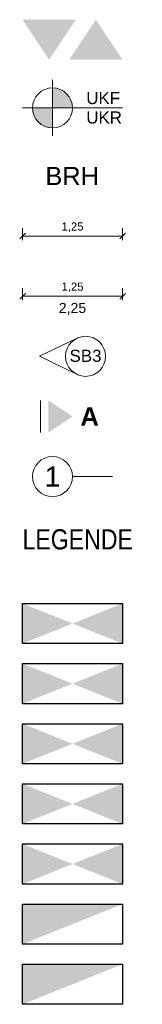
# Model space of a CAD drawing. Header units: metres. Extents: x -167 to 152, y -127 to 99.
# Tile 212 of 225: x 51.26 to 52.79, y -25.78 to -13.5. Entities that reach past the tile are written whole.
import ezdxf

# ---------------------------------------------------------------- set-up
doc = ezdxf.new("R2010")
doc.units = ezdxf.units.M
doc.header["$PDMODE"] = 1
doc.header["$PDSIZE"] = -2
doc.linetypes.add('Achsen 01', pattern=[5.291531, 3.175, -1.058062, 0.352704, -0.705764])
doc.layers.get('0').update_dxf_attribs({"lineweight": 25})
for name, color, linetype, lineweight in [('_Legende (2D)', 7, 'Continuous', 9), ('Bemaßung-Bemaßung', 7, 'Continuous', 9), ('Keine', 7, 'Continuous', 9)]:
    doc.layers.add(name, color=color, linetype=linetype, lineweight=lineweight)
doc.layers.get('0').freeze()
doc.styles.add('Arial', font='arial.ttf')
doc.styles.add('Arial (bold)', font='arialbd.ttf')
doc.styles.add('Arial Narrow', font='ARIALN.TTF')
doc.dimstyles.new('COE 50', dxfattribs={"dimtxt": 126.090495, "dimasz": 0.001414, "dimexe": 0.001, "dimexo": 0.01, "dimgap": 0.001, "dimtad": 1, "dimdec": 3, "dimtxsty": 'Arial', "dimblk": 'VW_SLASH-4', "dimblk1": 'VW_SLASH-4', "dimblk2": 'VW_SLASH-4', "dimcen": 0, "dimadec": 3, "dimazin": 0, "dimtfac": 0.8, "dimtdec": 3, "dimtix": 1, "dimtmove": 0, "dimatfit": 0, "dimldrblk": 'VW_SLASH-3', "dimfxl": 0.002, "dimfxlon": 1, "dimfrac": 2, "dimtolj": 1, "dimarcsym": 0})

# ---------------------------------------------------------------- blocks, each defined once
blk = doc.blocks.new('Group-882')
at = {"layer": 'Keine', "color": 7, "linetype": 'Continuous', "lineweight": 9, "transparency": 33554687}
for points in [[(51.292, -13.5), (51.625, -14), (51.958, -13.5)], [(51.875, -14), (52.208, -13.5), (52.542, -14)]]:
    blk.add_solid(points, dxfattribs=at)
blk = doc.blocks.new('Group-883')
at = {"layer": 'Keine', "color": 7, "transparency": 33554687, "char_height": 0.1513, "attachment_point": 4, "line_spacing_factor": 0.967718, "style": 'Arial'}
for s, insert in [('UKF', (52.089, -14.478)), ('UKR', (52.089, -14.721))]:
    blk.add_mtext(s, dxfattribs=dict(at, insert=insert))
at = {"color": 255, "linetype": 'Continuous', "lineweight": 9, "transparency": 33554687}
blk.add_wipeout([(51.667, -14.85), (51.49, -14.777), (51.417, -14.6), (51.49, -14.423), (51.666, -14.35), (51.843, -14.423), (51.917, -14.599), (51.844, -14.776)], dxfattribs=at).dxf.layer = 'Keine'
at = {"layer": 'Keine', "linetype": 'Continuous', "lineweight": 0, "transparency": 33554687}
h = blk.add_hatch(color=7, dxfattribs=at)
edge = h.paths.add_edge_path()
edge.add_arc((51.667, -14.6), 0.25, 0, 90)
edge.add_line((51.667, -14.35), (51.667, -14.6))
edge.add_line((51.667, -14.6), (51.917, -14.6))
h = blk.add_hatch(color=7, dxfattribs=at)
edge = h.paths.add_edge_path()
edge.add_arc((51.667, -14.6), 0.25, 180, 270)
edge.add_line((51.667, -14.85), (51.667, -14.6))
edge.add_line((51.667, -14.6), (51.417, -14.6))
at = {"layer": 'Keine', "color": 7, "linetype": 'Continuous', "lineweight": 9, "transparency": 33554687}
for p, q in [((51.667, -14.25), (51.667, -14.95)), ((51.292, -14.6), (52.542, -14.6))]:
    blk.add_line(p, q, dxfattribs=at)
blk.add_circle((51.667, -14.6), 0.25, dxfattribs=at)
for start, end in [(0, 90), (180, 270)]:
    blk.add_arc((51.667, -14.6), 0.25, start, end, dxfattribs=at)
blk = doc.blocks.new('Group-884')
at = {"layer": 'Keine', "color": 7, "linetype": 'Continuous', "lineweight": 9, "transparency": 33554687, "flags": 128}
blk.add_lwpolyline([(51.959, -17.481), (51.503, -17.699), (51.959, -17.917)], dxfattribs=at)
at = {"layer": 'Keine', "color": 7, "linetype": 'Continuous', "lineweight": 9, "transparency": 33554687}
blk.add_circle((52.08, -17.699), 0.25, dxfattribs=at)
at = {"layer": 'Keine', "color": 7, "transparency": 33554687, "insert": (51.88, -17.617), "char_height": 0.1513, "attachment_point": 1, "line_spacing_factor": 0.967718, "style": 'Arial'}
blk.add_mtext('SB3', dxfattribs=at)
blk = doc.blocks.new('VW_SLASH-4')
at = {"color": 0, "linetype": 'ByBlock', "lineweight": -2, "transparency": 16777216}
blk.add_line((0, 0), (-1, 0), dxfattribs=at)
at = {"color": 0, "linetype": 'Continuous', "lineweight": 15, "transparency": 16777216, "flags": 128}
blk.add_lwpolyline([(0.5, 0.5), (-0.5, -0.5)], dxfattribs=at)
blk = doc.blocks.new('*D2220')
at = {"layer": 'Bemaßung-Bemaßung', "color": 0, "linetype": 'Continuous', "lineweight": -2, "transparency": 33554687}
for p, q in [((51.292, -16.099), (51.292, -16.249)), ((52.471, -16.199), (51.362, -16.199)), ((52.542, -16.099), (52.542, -16.249))]:
    blk.add_line(p, q, dxfattribs=at)
at = {"layer": 'Defpoints', "color": 0, "transparency": 33554687}
for p in [(51.292, -15.949), (52.542, -15.949), (51.292, -16.199)]:
    blk.add_point(p, dxfattribs=at)
at = {"layer": 'Bemaßung-Bemaßung', "color": 0, "lineweight": -2, "xscale": 0.070693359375, "yscale": 0.070693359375, "zscale": 0.070693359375, "rotation": 180}
blk.add_blockref('VW_SLASH-4', (51.292, -16.199), dxfattribs=at)
at = {"layer": 'Bemaßung-Bemaßung', "color": 0, "lineweight": -2, "xscale": 0.070693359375, "yscale": 0.070693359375, "zscale": 0.070693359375}
blk.add_blockref('VW_SLASH-4', (52.542, -16.199), dxfattribs=at)
at = {"layer": 'Bemaßung-Bemaßung', "color": 0, "lineweight": 25, "transparency": 33554687, "insert": (51.917, -16.089), "char_height": 0.1009, "attachment_point": 5, "style": 'Arial'}
blk.add_mtext('\\A1;1,25', dxfattribs=at)
blk = doc.blocks.new('VW_SLASH-3')
at = {"color": 0, "linetype": 'ByBlock', "lineweight": -2, "transparency": 16777216}
blk.add_line((0, 0), (-1, 0), dxfattribs=at)
at = {"color": 0, "linetype": 'Continuous', "lineweight": 15, "transparency": 16777216, "flags": 128}
blk.add_lwpolyline([(0.5, 0.5), (-0.5, -0.5)], dxfattribs=at)
blk = doc.blocks.new('*D2221')
at = {"layer": 'Bemaßung-Bemaßung', "color": 0, "linetype": 'Continuous', "lineweight": -2, "transparency": 33554687}
for p, q in [((51.292, -16.849), (51.292, -16.999)), ((52.471, -16.949), (51.362, -16.949)), ((52.542, -16.849), (52.542, -16.999))]:
    blk.add_line(p, q, dxfattribs=at)
at = {"layer": 'Defpoints', "color": 0, "transparency": 33554687}
for p in [(51.292, -16.699), (52.542, -16.699), (51.292, -16.949)]:
    blk.add_point(p, dxfattribs=at)
at = {"layer": 'Bemaßung-Bemaßung', "color": 0, "lineweight": -2, "xscale": 0.070693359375, "yscale": 0.070693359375, "zscale": 0.070693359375, "rotation": 180}
blk.add_blockref('VW_SLASH-4', (51.292, -16.949), dxfattribs=at)
at = {"layer": 'Bemaßung-Bemaßung', "color": 0, "lineweight": -2, "xscale": 0.070693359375, "yscale": 0.070693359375, "zscale": 0.070693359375}
blk.add_blockref('VW_SLASH-4', (52.542, -16.949), dxfattribs=at)
at = {"layer": 'Bemaßung-Bemaßung', "color": 0, "lineweight": 25, "transparency": 33554687, "insert": (51.917, -16.839), "char_height": 0.1009, "attachment_point": 5, "style": 'Arial'}
blk.add_mtext('\\A1;1,25', dxfattribs=at)
blk = doc.blocks.new('Group-888')
at = {"layer": 'Keine', "color": 212, "linetype": 'Continuous'}
for points in [[(51.292, -21.283), (51.917, -21.033), (51.292, -20.783)], [(51.917, -21.033), (52.542, -20.783), (52.542, -21.283)]]:
    blk.add_solid(points, dxfattribs=at)
blk = doc.blocks.new('Group-889')
at = {"layer": 'Keine', "color": 212, "linetype": 'Continuous'}
blk.add_solid([(51.292, -25.033), (52.542, -24.533), (51.292, -24.533)], dxfattribs=at)
blk = doc.blocks.new('Group-893')
at = {"layer": 'Keine', "color": 15, "linetype": 'Continuous'}
for points in [[(51.292, -22.033), (51.917, -21.783), (51.292, -21.533)], [(51.917, -21.783), (52.542, -21.533), (52.542, -22.033)]]:
    blk.add_solid(points, dxfattribs=at)
blk = doc.blocks.new('Group-894')
at = {"layer": 'Keine', "color": 85, "linetype": 'Continuous'}
for points in [[(51.292, -22.783), (51.917, -22.533), (51.292, -22.283)], [(51.917, -22.533), (52.542, -22.283), (52.542, -22.783)]]:
    blk.add_solid(points, dxfattribs=at)
blk = doc.blocks.new('Group-895')
at = {"layer": 'Keine', "color": 165, "linetype": 'Continuous'}
for points in [[(51.292, -23.533), (51.917, -23.283), (51.292, -23.033)], [(51.917, -23.283), (52.542, -23.033), (52.542, -23.533)]]:
    blk.add_solid(points, dxfattribs=at)
blk = doc.blocks.new('Group-896')
at = {"layer": 'Keine', "color": 15, "linetype": 'Continuous'}
blk.add_solid([(51.292, -25.783), (52.542, -25.283), (51.292, -25.283)], dxfattribs=at)
blk = doc.blocks.new('Group-899')
at = {"layer": 'Keine', "color": 7, "linetype": 'Continuous'}
for points in [[(51.292, -24.283), (51.917, -24.033), (51.292, -23.783)], [(51.917, -24.033), (52.542, -23.783), (52.542, -24.283)]]:
    blk.add_solid(points, dxfattribs=at)
blk = doc.blocks.new('Legende (2D)')
at = {"layer": 'Keine', "color": 7, "linetype": 'Achsen 01', "lineweight": 18, "transparency": 33554687}
blk.add_line((51.5166, -18.2492), (51.5166, -18.6492), dxfattribs=at)
at = {"layer": 'Keine', "color": 1, "linetype": 'Achsen 01', "lineweight": 18, "true_color": 0xff0000, "transparency": 33554687}
blk.add_line((52.4166, -19.1992), (51.9166, -19.1992), dxfattribs=at)
at = {"layer": 'Keine', "color": 1, "linetype": 'Continuous', "lineweight": 18, "true_color": 0xff0000, "transparency": 33554687}
blk.add_circle((51.6666, -19.1992), 0.25, dxfattribs=at)
at = {"layer": 'Keine', "color": 7, "linetype": 'Continuous', "lineweight": 18, "transparency": 33554687}
blk.add_solid([(51.6166, -18.2492), (51.6166, -18.6492), (51.9166, -18.4492)], dxfattribs=at)
at = {"layer": 'Keine', "color": 7, "transparency": 33554687}
for name in ['Group-882', 'Group-883', 'Group-884']:
    blk.add_blockref(name, (0, 0), dxfattribs=at)
for s, insert, char_height, attachment_point, line_spacing_factor, style in [('BRH', (51.5782, -15.4492), 0.22696, 4, 0.969122, 'Arial'), ('2,25', (51.9166, -17.0329), 0.12609, 2, 0.969122, 'Arial'), ('A', (52.0166, -18.4492), 0.227, 4, 0.969122, 'Arial (bold)'), ('LEGENDE', (51.2916, -19.8564), 0.25218, 1, 0.966594, 'Arial Narrow')]:
    blk.add_mtext(s, dxfattribs=dict(at, insert=insert, char_height=char_height, attachment_point=attachment_point, line_spacing_factor=line_spacing_factor, style=style))
at = {"layer": 'Keine', "color": 1, "true_color": 0xff0000, "transparency": 33554687, "insert": (51.6666, -19.1992), "char_height": 0.2522, "attachment_point": 5, "line_spacing_factor": 0.969122, "style": 'Arial'}
blk.add_mtext('1', dxfattribs=at)
at = {"layer": 'Bemaßung-Bemaßung', "color": 7, "linetype": 'Continuous', "lineweight": 25, "transparency": 33554687}
for base, p1, p2, picture, middle in [((51.2916, -16.1992), (52.5416, -15.9492), (51.2916, -15.9492), '*D2220', (51.9166, -16.0885)), ((51.2916, -16.9492), (52.5416, -16.6992), (51.2916, -16.6992), '*D2221', (51.9166, -16.8385))]:
    dim = blk.add_linear_dim(base=base, p1=p1, p2=p2, text='1,25', dimstyle='COE 50', override={"dimtxt": 0.100872, "dimasz": 0.070693, "dimexe": 0.05, "dimgap": 0.05, "dimpost": '<>', "dimtxsty": 'Arial', "dimtmove": 2, "dimfxl": 0.1}, dxfattribs=at)
    dim.commit()
    dim.dimension.update_dxf_attribs({"geometry": picture, "text_midpoint": middle})
at = {"color": 255, "linetype": 'Continuous', "lineweight": 25, "transparency": 33554687}
for points in [[(51.2916, -20.7833), (52.5416, -20.7833), (52.5416, -21.2833), (51.2916, -21.2833)], [(51.2916, -21.5333), (52.5416, -21.5333), (52.5416, -22.0333), (51.2916, -22.0333)], [(51.2916, -22.2833), (52.5416, -22.2833), (52.5416, -22.7833), (51.2916, -22.7833)], [(51.2916, -23.0333), (52.5416, -23.0333), (52.5416, -23.5333), (51.2916, -23.5333)], [(51.2916, -23.7833), (52.5416, -23.7833), (52.5416, -24.2833), (51.2916, -24.2833)], [(51.2916, -24.5333), (52.5416, -24.5333), (52.5416, -25.0333), (51.2916, -25.0333)], [(51.2916, -25.2833), (52.5416, -25.2833), (52.5416, -25.7833), (51.2916, -25.7833)]]:
    blk.add_wipeout(points, dxfattribs=at).dxf.layer = 'Keine'
at = {"layer": 'Keine', "color": 212, "linetype": 'Continuous', "lineweight": 25, "transparency": 33554687, "flags": 128}
for points in [[(51.2916, -20.7833), (52.5416, -20.7833), (52.5416, -21.2833), (51.2916, -21.2833)], [(51.2916, -24.5333), (52.5416, -24.5333), (52.5416, -25.0333), (51.2916, -25.0333)]]:
    blk.add_lwpolyline(points, close=True, dxfattribs=at)
at = {"layer": 'Keine', "color": 15, "linetype": 'Continuous', "lineweight": 25, "transparency": 33554687, "flags": 128}
for points in [[(51.2916, -21.5333), (52.5416, -21.5333), (52.5416, -22.0333), (51.2916, -22.0333)], [(51.2916, -25.2833), (52.5416, -25.2833), (52.5416, -25.7833), (51.2916, -25.7833)]]:
    blk.add_lwpolyline(points, close=True, dxfattribs=at)
at = {"layer": 'Keine', "color": 85, "linetype": 'Continuous', "lineweight": 25, "transparency": 33554687, "flags": 128}
blk.add_lwpolyline([(51.2916, -22.2833), (52.5416, -22.2833), (52.5416, -22.7833), (51.2916, -22.7833)], close=True, dxfattribs=at)
at = {"layer": 'Keine', "color": 165, "linetype": 'Continuous', "lineweight": 25, "transparency": 33554687, "flags": 128}
blk.add_lwpolyline([(51.2916, -23.0333), (52.5416, -23.0333), (52.5416, -23.5333), (51.2916, -23.5333)], close=True, dxfattribs=at)
at = {"layer": 'Keine', "color": 7, "linetype": 'Continuous', "lineweight": 25, "transparency": 33554687, "flags": 128}
blk.add_lwpolyline([(51.2916, -23.7833), (52.5416, -23.7833), (52.5416, -24.2833), (51.2916, -24.2833)], close=True, dxfattribs=at)
at = {"layer": 'Keine', "color": 7}
for name in ['Group-888', 'Group-889', 'Group-896']:
    blk.add_blockref(name, (0, 0), dxfattribs=at)
at = {"layer": 'Keine', "color": 15}
blk.add_blockref('Group-893', (0, 0), dxfattribs=at)
at = {"layer": 'Keine', "color": 85}
blk.add_blockref('Group-894', (0, 0), dxfattribs=at)
at = {"layer": 'Keine', "color": 165}
for name in ['Group-895', 'Group-899']:
    blk.add_blockref(name, (0, 0), dxfattribs=at)

msp = doc.modelspace()

# ---------------------------------------------------------------- block references
at = {"layer": '_Legende (2D)'}
msp.add_blockref('Legende (2D)', (0, 0), dxfattribs=at)

doc.saveas('drawing.dxf')
